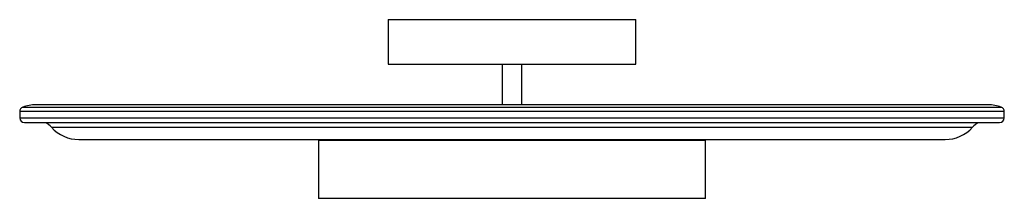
# Paper-space layout '_Derecha' of a CAD drawing. Header units: inches. Extents: x -10 to 10, y -1.6 to 2.1.
import ezdxf

# ---------------------------------------------------------------- set-up
doc = ezdxf.new("R2010")
doc.units = ezdxf.units.IN
doc.header["$MEASUREMENT"] = 0

psp = doc.layouts.new('_Derecha')

# ---------------------------------------------------------------- linework, layer by layer
at = {"color": 7, "linetype": 'Continuous', "lineweight": 25}
for p, q in [((-2.52, 2.09), (-2.52, 1.18)), ((-2.52, 2.09), (2.52, 2.09)), ((2.52, 1.18), (2.52, 2.09)), ((-2.52, 1.18), (2.52, 1.18)), ((-0.197, 1.18), (-0.197, 0.354)), ((0.197, 0.354), (0.197, 1.18)), ((-10.006, 0.216), (-10.006, 0.088)), ((10.006, 0.216), (-10.006, 0.216)), ((-9.942, 0.308), (9.942, 0.308)), ((9.683, 0.354), (-9.683, 0.354)), ((10.006, 0.088), (10.006, 0.216)), ((-10.006, 0.088), (10.006, 0.088)), ((-9.908, -0.01), (9.908, -0.01)), ((-9.361, -0.105), (9.361, -0.105)), ((-8.803, -0.354), (8.803, -0.354)), ((-3.935, -0.374), (-3.935, -1.554)), ((3.935, -0.374), (-3.935, -0.374)), ((-0.197, -0.354), (-0.197, -0.374)), ((0.197, -0.374), (0.197, -0.354)), ((3.935, -1.554), (3.935, -0.374)), ((3.935, -1.554), (-3.935, -1.554))]:
    psp.add_line(p, q, dxfattribs=at)
for centre, radius, start, end in [((-9.908, 0.216), 0.0984, 110.2049, 180), ((-9.683, -0.394), 0.748, 90, 110.2049), ((9.683, -0.394), 0.748, 69.7951, 90), ((9.908, 0.216), 0.0984, 0, 69.7951), ((-9.908, 0.088), 0.0984, 180, 270), ((9.908, 0.088), 0.0984, 270, 0), ((-9.683, -0.394), 0.433, 41.8103, 62.2875), ((-8.803, 0.394), 0.748, 221.8103, 270), ((8.803, 0.394), 0.748, 270, 318.1897), ((9.683, -0.394), 0.433, 117.7125, 138.1897)]:
    psp.add_arc(centre, radius, start, end, dxfattribs=at)

doc.saveas('drawing.dxf')
